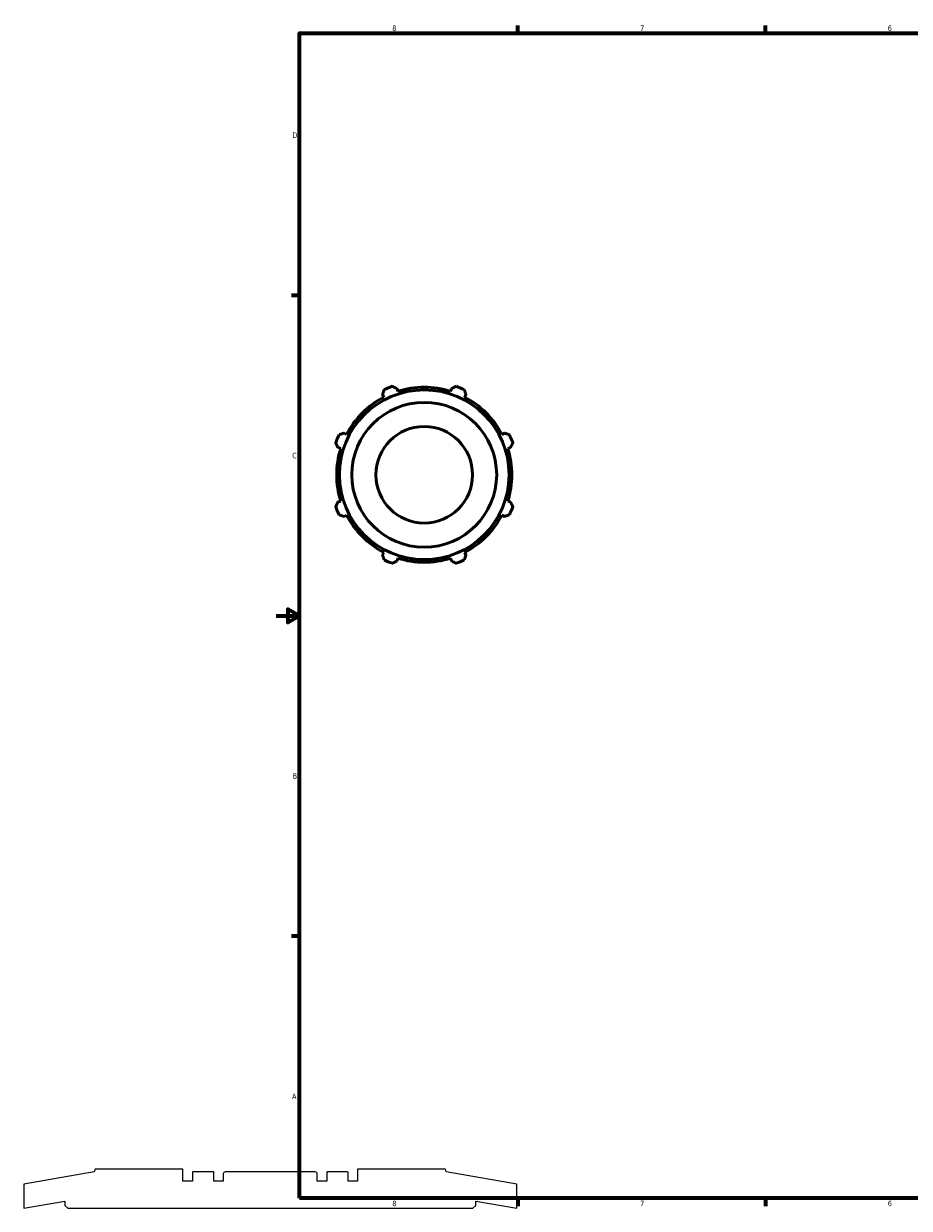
# Model space of a CAD drawing. Header units: inches. Extents: x -4.2 to 53.4, y -12.4 to 33.8.
# Tile 2 of 6: x -4.2 to 11, y 0.8 to 21.2. Entities that reach past the tile are written whole.
import ezdxf

# ---------------------------------------------------------------- set-up
doc = ezdxf.new("R2010")
doc.units = ezdxf.units.IN
doc.header["$MEASUREMENT"] = 0
doc.layers.add('Border (ANSI)', color=7, linetype='Continuous', lineweight=70)
doc.layers.add('Visible (ANSI)', color=7, linetype='Continuous', lineweight=50)
doc.styles.add('Note Text (ANSI)', font='tahoma.ttf')

# ---------------------------------------------------------------- blocks, each defined once
blk = doc.blocks.new('Borders Default Border')
at = {"layer": 'Border (ANSI)'}
for p, q in [((4.25, 21), (4.25, 21.134)), ((8.5, 21), (8.5, 21.134)), ((0.5, 16.5), (0.366, 16.5)), ((0.5, 5.5), (0.366, 5.5)), ((4.25, 1), (4.25, 0.866)), ((8.5, 1), (8.5, 0.866))]:
    blk.add_line(p, q, dxfattribs=at)
at = {"layer": 'Border (ANSI)', "flags": 128}
for points in [[(0.5, 1), (0.5, 21), (33.5, 21), (33.5, 1), (0.5, 1)], [(0.1, 11), (0.5, 11), (0.3, 11.115), (0.3, 10.885), (0.5, 11)]]:
    blk.add_lwpolyline(points, dxfattribs=at)
at = {"layer": 'Border (ANSI)', "color": 5, "true_color": 0x0000ff, "char_height": 0.0945, "attachment_point": 7, "style": 'Note Text (ANSI)'}
for s, insert in [('8', (2.094, 21.038)), ('7', (6.346, 21.04)), ('6', (10.595, 21.038)), ('D', (0.378, 19.203)), ('C', (0.378, 13.701)), ('B', (0.384, 8.203)), ('A', (0.373, 2.703)), ('8', (2.094, 0.863)), ('7', (6.346, 0.866)), ('6', (10.595, 0.864))]:
    blk.add_mtext(s, dxfattribs=dict(at, insert=insert))

msp = doc.modelspace()

# ---------------------------------------------------------------- linework, layer by layer
for p, q in [((-3.021, 1.456), (-4.23, 1.243)), ((-3.005, 1.502), (-3.021, 1.456)), ((-1.499, 1.502), (-3.005, 1.502)), ((-1.499, 1.292), (-1.499, 1.502)), ((-1.336, 1.446), (-1.336, 1.292)), ((-0.976, 1.453), (-1.328, 1.453)), ((-0.968, 1.292), (-0.968, 1.446)), ((0.773, 1.453), (-0.773, 1.453)), ((0.968, 1.446), (0.968, 1.292)), ((1.328, 1.453), (0.976, 1.453)), ((1.336, 1.292), (1.336, 1.446)), ((3.005, 1.502), (1.499, 1.502)), ((1.499, 1.502), (1.499, 1.292)), ((3.021, 1.456), (3.005, 1.502)), ((4.23, 1.243), (3.021, 1.456)), ((-4.23, 1.243), (-4.23, 0.829)), ((-1.336, 1.292), (-1.499, 1.292)), ((-0.806, 1.292), (-0.968, 1.292)), ((-0.806, 1.42), (-0.806, 1.292)), ((0.806, 1.292), (0.806, 1.42)), ((0.968, 1.292), (0.806, 1.292)), ((1.499, 1.292), (1.336, 1.292)), ((4.23, 0.829), (4.23, 1.243)), ((-4.23, 0.829), (-3.525, 0.953)), ((-3.525, 0.953), (-3.525, 0.878)), ((-3.525, 0.878), (-3.475, 0.829)), ((-3.475, 0.829), (3.475, 0.829)), ((3.475, 0.829), (3.525, 0.878)), ((3.525, 0.878), (3.525, 0.953)), ((3.525, 0.953), (4.23, 0.829))]:
    msp.add_line(p, q)
for centre, major_axis in [((-1.328, 1.446), (-0.00787, 0)), ((-0.976, 1.446), (0, 0.00787)), ((-0.773, 1.42), (-0.0331, 0)), ((0.773, 1.42), (0, 0.0331)), ((0.976, 1.446), (-0.00787, 0)), ((1.328, 1.446), (0, 0.00787))]:
    msp.add_ellipse(centre, major_axis=major_axis, ratio=1, start_param=4.712389, end_param=6.283185)
at = {"layer": 'Visible (ANSI)'}
for p, q in [((2.176, 14.899), (2.19, 14.853)), ((3.094, 14.853), (3.108, 14.899)), ((1.949, 14.753), (1.926, 14.796)), ((3.358, 14.796), (3.336, 14.753)), ((1.267, 14.137), (1.31, 14.114)), ((3.974, 14.114), (4.017, 14.137)), ((1.21, 13.872), (1.163, 13.887)), ((4.121, 13.887), (4.075, 13.872)), ((1.163, 12.954), (1.21, 12.969)), ((4.075, 12.969), (4.121, 12.954)), ((1.31, 12.727), (1.267, 12.705)), ((4.017, 12.705), (3.974, 12.727)), ((1.926, 12.045), (1.949, 12.088)), ((3.336, 12.088), (3.358, 12.045)), ((2.19, 11.988), (2.176, 11.942)), ((3.108, 11.942), (3.094, 11.988))]:
    msp.add_line(p, q, dxfattribs=at)
for radius in [1.456, 1.243, 0.829]:
    msp.add_circle((2.642, 13.421), radius, dxfattribs=at)
for radius, start, end in [(1.615, 109.792, 115.208), (1.502, 72.5, 107.5), (1.615, 64.792, 70.208), (1.502, 117.5, 152.5), (1.502, 27.5, 62.5), (1.615, 154.792, 160.208), (1.615, 19.792, 25.208), (1.502, 162.5, 197.5), (1.502, 342.5, 17.5), (1.615, 199.792, 205.208), (1.615, 334.792, 340.208), (1.502, 207.5, 242.5), (1.502, 297.5, 332.5), (1.615, 244.792, 250.208), (1.502, 252.5, 287.5), (1.615, 289.792, 295.208)]:
    msp.add_arc((2.642, 13.421), radius, start, end, dxfattribs=at)
for points, weights in [([(1.954, 14.882), (1.94, 14.838), (1.926, 14.796)], [1, 1.0010718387, 1.00132674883]), ([(2.176, 14.899), (2.136, 14.919), (2.095, 14.94)], [1.00132674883, 1.0010718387, 1]), ([(3.189, 14.94), (3.148, 14.919), (3.108, 14.899)], [1, 1.0010718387, 1.00132674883]), ([(3.358, 14.796), (3.344, 14.838), (3.33, 14.882)], [1.00132674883, 1.0010718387, 1]), ([(1.267, 14.137), (1.225, 14.123), (1.181, 14.109)], [1.00132674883, 1.0010718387, 1]), ([(4.103, 14.109), (4.059, 14.123), (4.017, 14.137)], [1, 1.0010718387, 1.00132674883]), ([(1.123, 13.968), (1.143, 13.926), (1.163, 13.887)], [1, 1.0010718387, 1.00132674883]), ([(4.121, 13.887), (4.141, 13.926), (4.162, 13.968)], [1.00132674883, 1.0010718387, 1]), ([(1.163, 12.954), (1.143, 12.915), (1.123, 12.874)], [1.00132674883, 1.0010718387, 1]), ([(4.162, 12.874), (4.141, 12.915), (4.121, 12.954)], [1, 1.0010718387, 1.00132674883]), ([(1.181, 12.733), (1.225, 12.719), (1.267, 12.705)], [1, 1.0010718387, 1.00132674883]), ([(4.017, 12.705), (4.059, 12.719), (4.103, 12.733)], [1.00132674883, 1.0010718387, 1]), ([(1.926, 12.045), (1.94, 12.003), (1.954, 11.959)], [1.00132674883, 1.0010718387, 1]), ([(3.33, 11.959), (3.344, 12.003), (3.358, 12.045)], [1, 1.0010718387, 1.00132674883]), ([(2.095, 11.901), (2.136, 11.922), (2.176, 11.942)], [1, 1.0010718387, 1.00132674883]), ([(3.108, 11.942), (3.148, 11.922), (3.189, 11.901)], [1.00132674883, 1.0010718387, 1])]:
    msp.add_rational_spline(points, weights, degree=2, dxfattribs=at)

# ---------------------------------------------------------------- block references
msp.add_blockref('Borders Default Border', (0, 0))

doc.saveas('drawing.dxf')
